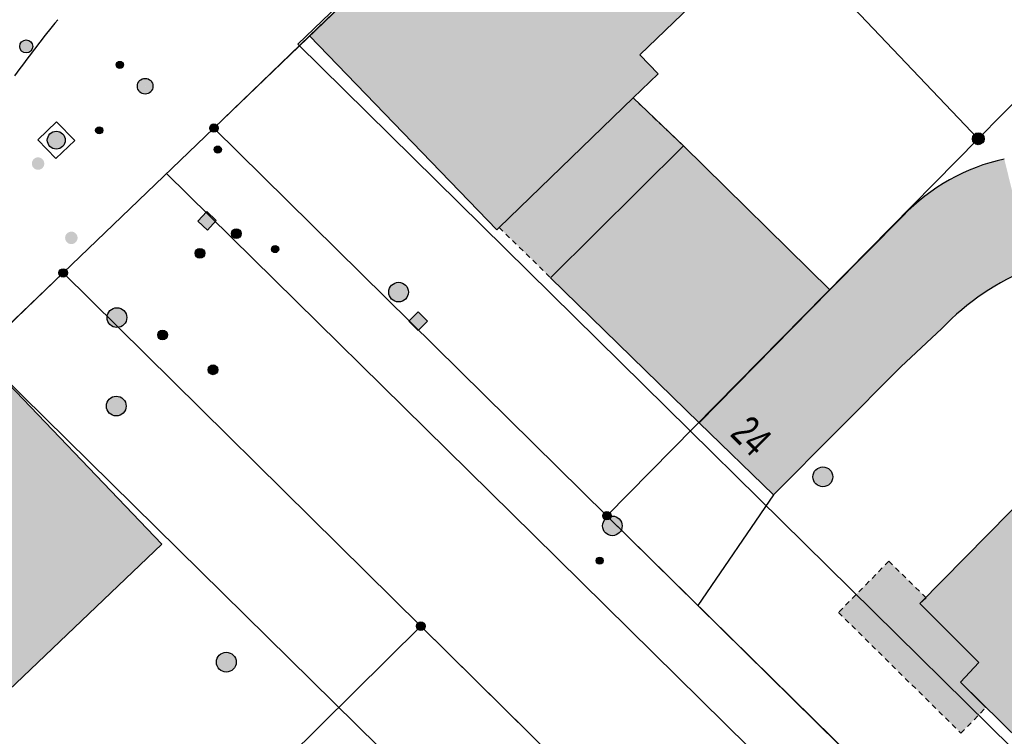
# Model space of a CAD drawing. Header units: metres. Extents: x 2695751 to 2696029, y 1260877 to 1261206.
# Tile 63 of 69: x 2695907 to 2695944, y 1261154 to 1261182. Entities that reach past the tile are written whole.
import ezdxf

# ---------------------------------------------------------------- set-up
doc = ezdxf.new("R2010")
doc.units = ezdxf.units.M
doc.linetypes.add('AUSGEZOGEN', pattern=[0])
doc.linetypes.add('VERDECKT2_S2', pattern=[0.36, 0.2, -0.16])
for name, color, linetype in [('AV_Flächen (EO)', 7, 'AUSGEZOGEN'), ('AV_Gebäudeflächen (BB)', 7, 'AUSGEZOGEN'), ('AV_Gebäudeflächen (EO)', 7, 'AUSGEZOGEN'), ('AV_Gebäudeflächen ut.', 7, 'AUSGEZOGEN'), ('AV_Haus-Nr.', 7, 'AUSGEZOGEN'), ('AV_Linien (BB)', 7, 'AUSGEZOGEN'), ('Liegenschaftsgrenzen', 7, 'AUSGEZOGEN'), ('PFAV', 255, 'AUSGEZOGEN'), ('PFAW', 255, 'AUSGEZOGEN'), ('PFEW', 255, 'AUSGEZOGEN'), ('PFGA', 255, 'AUSGEZOGEN'), ('PFWA', 255, 'AUSGEZOGEN'), ('RAEW', 8, 'AUSGEZOGEN'), ('RP_Abstandslinie', 7, 'AUSGEZOGEN')]:
    doc.layers.add(name, color=color, linetype=linetype)
doc.styles.add('ARIAL', font='arial.ttf')

msp = doc.modelspace()

# ---------------------------------------------------------------- hatches: boundary and pattern name
at = {"layer": 'AV_Gebäudeflächen (BB)', "true_color": 0xd2d2d2, "transparency": 33554687}
for points in [[(2695935.65, 1261185.24), (2695929.215, 1261191.945), (2695917.815, 1261180.988), (2695924.994, 1261173.562), (2695925.087, 1261173.652), (2695930.221, 1261178.614), (2695931.179, 1261179.54), (2695930.478, 1261180.269)], [(2695932.154, 1261176.776), (2695927.062, 1261171.728), (2695932.75, 1261166.174), (2695937.757, 1261171.264)], [(2695891.76, 1261156.04), (2695898.74, 1261148.73), (2695912.161, 1261161.515), (2695905.167, 1261168.83)], [(2695956.895, 1261142.325), (2695970.566, 1261128.877), (2695971.303, 1261129.627), (2695973.587, 1261127.388), (2695981.372, 1261135.274), (2695979.097, 1261137.541), (2695979.826, 1261138.296), (2695969.632, 1261148.323), (2695968.109, 1261146.764), (2695966.538, 1261148.308), (2695965.139, 1261146.883), (2695966.661, 1261145.35), (2695965.009, 1261143.664), (2695957.625, 1261150.948), (2695960.72, 1261154.037), (2695962.224, 1261155.611), (2695952.03, 1261165.637), (2695951.305, 1261164.916), (2695949.003, 1261167.15), (2695941.215, 1261159.252), (2695943.473, 1261156.991), (2695942.764, 1261156.233), (2695952.96, 1261146.216)]]:
    msp.add_hatch(color=254, dxfattribs=at).paths.add_polyline_path(points)
at = {"layer": 'AV_Gebäudeflächen (EO)', "true_color": 0xebebeb, "transparency": 33554687}
for points in [[(2695927.062, 1261171.728), (2695932.154, 1261176.776), (2695930.221, 1261178.614), (2695925.087, 1261173.652)], [(2695941.449, 1261159.469), (2695940.025, 1261160.865), (2695938.087, 1261158.905), (2695942.781, 1261154.283), (2695943.745, 1261155.262), (2695942.764, 1261156.233), (2695943.473, 1261156.991), (2695941.215, 1261159.252)]]:
    msp.add_hatch(color=7, dxfattribs=at).paths.add_polyline_path(points)
at = {"layer": 'AV_Gebäudeflächen ut.', "true_color": 0xf5f5f5, "transparency": 33554687}
msp.add_hatch(color=7, dxfattribs=at).paths.add_polyline_path([(2695932.75, 1261166.174), (2695935.596, 1261163.407), (2695940.48, 1261168.312), (2695942.059, 1261169.784), (2695942.152, 1261169.881), (2695942.246, 1261169.976), (2695942.342, 1261170.07), (2695942.438, 1261170.163), (2695942.537, 1261170.254), (2695942.636, 1261170.344), (2695942.737, 1261170.432), (2695942.839, 1261170.519), (2695942.942, 1261170.604), (2695943.046, 1261170.688), (2695943.152, 1261170.771), (2695943.258, 1261170.852), (2695943.366, 1261170.932), (2695943.475, 1261171.01), (2695943.585, 1261171.086), (2695943.696, 1261171.161), (2695943.808, 1261171.234), (2695943.922, 1261171.306), (2695944.036, 1261171.376), (2695944.151, 1261171.445), (2695944.267, 1261171.511), (2695944.384, 1261171.577), (2695944.502, 1261171.64), (2695944.621, 1261171.702), (2695944.741, 1261171.762), (2695944.861, 1261171.821), (2695944.983, 1261171.877), (2695945.105, 1261171.932), (2695945.228, 1261171.986), (2695945.352, 1261172.037), (2695945.476, 1261172.087), (2695944.447, 1261176.271), (2695944.305, 1261176.239), (2695944.164, 1261176.204), (2695944.023, 1261176.167), (2695943.883, 1261176.127), (2695943.744, 1261176.084), (2695943.605, 1261176.038), (2695943.468, 1261175.99), (2695943.331, 1261175.939), (2695943.196, 1261175.886), (2695943.062, 1261175.83), (2695942.928, 1261175.771), (2695942.796, 1261175.71), (2695942.665, 1261175.646), (2695942.536, 1261175.58), (2695942.407, 1261175.511), (2695942.28, 1261175.44), (2695942.155, 1261175.366), (2695942.031, 1261175.29), (2695941.908, 1261175.212), (2695941.787, 1261175.131), (2695941.667, 1261175.048), (2695941.55, 1261174.962), (2695941.433, 1261174.874), (2695941.319, 1261174.784), (2695941.206, 1261174.692), (2695941.095, 1261174.598), (2695940.986, 1261174.501), (2695940.879, 1261174.403), (2695940.774, 1261174.302), (2695940.67, 1261174.2), (2695940.569, 1261174.095), (2695937.757, 1261171.264)])
at = {"layer": 'PFAV', "transparency": 33554687}
for points in [[(2695914.322, 1261177.46), (2695914.319, 1261177.493), (2695914.309, 1261177.524), (2695914.293, 1261177.553), (2695914.272, 1261177.578), (2695914.246, 1261177.598), (2695914.216, 1261177.612), (2695914.185, 1261177.621), (2695914.152, 1261177.622), (2695914.119, 1261177.617), (2695914.088, 1261177.606), (2695914.061, 1261177.589), (2695914.037, 1261177.566), (2695914.018, 1261177.539), (2695914.005, 1261177.509), (2695913.998, 1261177.476), (2695913.998, 1261177.444), (2695914.005, 1261177.411), (2695914.018, 1261177.381), (2695914.037, 1261177.354), (2695914.061, 1261177.331), (2695914.088, 1261177.314), (2695914.119, 1261177.303), (2695914.152, 1261177.298), (2695914.185, 1261177.299), (2695914.216, 1261177.308), (2695914.246, 1261177.322), (2695914.272, 1261177.342), (2695914.293, 1261177.367), (2695914.309, 1261177.396), (2695914.319, 1261177.427)], [(2695943.677, 1261177.05), (2695943.673, 1261177.096), (2695943.659, 1261177.14), (2695943.637, 1261177.18), (2695943.607, 1261177.215), (2695943.57, 1261177.243), (2695943.529, 1261177.263), (2695943.484, 1261177.275), (2695943.438, 1261177.277), (2695943.393, 1261177.27), (2695943.35, 1261177.254), (2695943.311, 1261177.23), (2695943.277, 1261177.198), (2695943.251, 1261177.16), (2695943.233, 1261177.118), (2695943.224, 1261177.073), (2695943.224, 1261177.027), (2695943.233, 1261176.982), (2695943.251, 1261176.94), (2695943.277, 1261176.902), (2695943.311, 1261176.87), (2695943.35, 1261176.846), (2695943.393, 1261176.83), (2695943.438, 1261176.823), (2695943.484, 1261176.825), (2695943.529, 1261176.837), (2695943.57, 1261176.857), (2695943.607, 1261176.885), (2695943.637, 1261176.92), (2695943.659, 1261176.96), (2695943.673, 1261177.004)], [(2695908.542, 1261171.91), (2695908.539, 1261171.943), (2695908.529, 1261171.974), (2695908.513, 1261172.003), (2695908.492, 1261172.028), (2695908.466, 1261172.048), (2695908.436, 1261172.062), (2695908.405, 1261172.071), (2695908.372, 1261172.072), (2695908.339, 1261172.067), (2695908.308, 1261172.056), (2695908.281, 1261172.039), (2695908.257, 1261172.016), (2695908.238, 1261171.989), (2695908.225, 1261171.959), (2695908.218, 1261171.926), (2695908.218, 1261171.894), (2695908.225, 1261171.861), (2695908.238, 1261171.831), (2695908.257, 1261171.804), (2695908.281, 1261171.781), (2695908.308, 1261171.764), (2695908.339, 1261171.753), (2695908.372, 1261171.748), (2695908.405, 1261171.749), (2695908.436, 1261171.758), (2695908.466, 1261171.772), (2695908.492, 1261171.792), (2695908.513, 1261171.817), (2695908.529, 1261171.846), (2695908.539, 1261171.877)], [(2695929.382, 1261162.61), (2695929.379, 1261162.643), (2695929.369, 1261162.674), (2695929.353, 1261162.703), (2695929.332, 1261162.728), (2695929.306, 1261162.748), (2695929.276, 1261162.762), (2695929.245, 1261162.771), (2695929.212, 1261162.772), (2695929.179, 1261162.767), (2695929.148, 1261162.756), (2695929.121, 1261162.739), (2695929.097, 1261162.716), (2695929.078, 1261162.689), (2695929.065, 1261162.659), (2695929.058, 1261162.626), (2695929.058, 1261162.594), (2695929.065, 1261162.561), (2695929.078, 1261162.531), (2695929.097, 1261162.504), (2695929.121, 1261162.481), (2695929.148, 1261162.464), (2695929.179, 1261162.453), (2695929.212, 1261162.448), (2695929.245, 1261162.449), (2695929.276, 1261162.458), (2695929.306, 1261162.472), (2695929.332, 1261162.492), (2695929.353, 1261162.517), (2695929.369, 1261162.546), (2695929.379, 1261162.577)], [(2695922.252, 1261158.38), (2695922.249, 1261158.413), (2695922.239, 1261158.444), (2695922.223, 1261158.473), (2695922.202, 1261158.498), (2695922.176, 1261158.518), (2695922.146, 1261158.532), (2695922.115, 1261158.541), (2695922.082, 1261158.542), (2695922.049, 1261158.537), (2695922.018, 1261158.526), (2695921.991, 1261158.509), (2695921.967, 1261158.486), (2695921.948, 1261158.459), (2695921.935, 1261158.429), (2695921.928, 1261158.396), (2695921.928, 1261158.364), (2695921.935, 1261158.331), (2695921.948, 1261158.301), (2695921.967, 1261158.274), (2695921.991, 1261158.251), (2695922.018, 1261158.234), (2695922.049, 1261158.223), (2695922.082, 1261158.218), (2695922.115, 1261158.219), (2695922.146, 1261158.228), (2695922.176, 1261158.242), (2695922.202, 1261158.262), (2695922.223, 1261158.287), (2695922.239, 1261158.316), (2695922.249, 1261158.347)]]:
    msp.add_hatch(color=7, dxfattribs=at).paths.add_polyline_path(points)
at = {"layer": 'PFAW', "lineweight": 25, "transparency": 33554687}
msp.add_hatch(color=7, dxfattribs=at).paths.add_polyline_path([(2695908.356, 1261176.749), (2695908.401, 1261176.802), (2695908.435, 1261176.863), (2695908.455, 1261176.93), (2695908.462, 1261176.999), (2695908.454, 1261177.068), (2695908.433, 1261177.134), (2695908.399, 1261177.195), (2695908.354, 1261177.247), (2695908.298, 1261177.29), (2695908.236, 1261177.32), (2695908.168, 1261177.337), (2695908.099, 1261177.34), (2695908.03, 1261177.329), (2695907.965, 1261177.305), (2695907.906, 1261177.268), (2695907.856, 1261177.22), (2695907.817, 1261177.162), (2695907.79, 1261177.098), (2695907.776, 1261177.03), (2695907.776, 1261176.961), (2695907.791, 1261176.892), (2695907.818, 1261176.829), (2695907.858, 1261176.772), (2695907.909, 1261176.724), (2695907.968, 1261176.688), (2695908.034, 1261176.664), (2695908.102, 1261176.654), (2695908.172, 1261176.657), (2695908.239, 1261176.675), (2695908.301, 1261176.706)])
at = {"layer": 'PFAW', "transparency": 33554687}
for color, points in [(7, [(2695913.887, 1261174.259), (2695913.544, 1261173.896), (2695913.907, 1261173.553), (2695914.25, 1261173.916)]), (7, [(2695921.509, 1261170.92), (2695921.555, 1261170.981), (2695921.588, 1261171.049), (2695921.606, 1261171.123), (2695921.609, 1261171.199), (2695921.596, 1261171.274), (2695921.569, 1261171.344), (2695921.528, 1261171.408), (2695921.476, 1261171.463), (2695921.413, 1261171.505), (2695921.343, 1261171.535), (2695921.268, 1261171.549), (2695921.192, 1261171.548), (2695921.118, 1261171.532), (2695921.049, 1261171.501), (2695920.987, 1261171.457), (2695920.935, 1261171.402), (2695920.896, 1261171.337), (2695920.87, 1261171.266), (2695920.86, 1261171.19), (2695920.864, 1261171.115), (2695920.884, 1261171.041), (2695920.918, 1261170.974), (2695920.966, 1261170.914), (2695921.024, 1261170.865), (2695921.09, 1261170.829), (2695921.163, 1261170.807), (2695921.239, 1261170.801), (2695921.314, 1261170.809), (2695921.386, 1261170.833), (2695921.452, 1261170.87)]), (253, [(2695910.715, 1261169.935), (2695910.763, 1261169.995), (2695910.797, 1261170.064), (2695910.817, 1261170.138), (2695910.821, 1261170.215), (2695910.81, 1261170.29), (2695910.784, 1261170.363), (2695910.744, 1261170.428), (2695910.692, 1261170.484), (2695910.629, 1261170.528), (2695910.559, 1261170.559), (2695910.484, 1261170.575), (2695910.407, 1261170.576), (2695910.332, 1261170.561), (2695910.262, 1261170.531), (2695910.198, 1261170.488), (2695910.145, 1261170.433), (2695910.104, 1261170.368), (2695910.077, 1261170.297), (2695910.064, 1261170.221), (2695910.068, 1261170.144), (2695910.086, 1261170.07), (2695910.119, 1261170.001), (2695910.166, 1261169.94), (2695910.224, 1261169.889), (2695910.29, 1261169.852), (2695910.363, 1261169.828), (2695910.44, 1261169.82), (2695910.516, 1261169.827), (2695910.589, 1261169.849), (2695910.657, 1261169.886)]), (7, [(2695921.985, 1261170.415), (2695921.634, 1261170.058), (2695921.991, 1261169.707), (2695922.342, 1261170.064)]), (253, [(2695910.681, 1261166.537), (2695910.731, 1261166.596), (2695910.768, 1261166.663), (2695910.79, 1261166.736), (2695910.797, 1261166.813), (2695910.789, 1261166.889), (2695910.766, 1261166.962), (2695910.728, 1261167.029), (2695910.678, 1261167.086), (2695910.617, 1261167.133), (2695910.548, 1261167.166), (2695910.474, 1261167.185), (2695910.397, 1261167.189), (2695910.321, 1261167.177), (2695910.25, 1261167.149), (2695910.185, 1261167.109), (2695910.13, 1261167.055), (2695910.086, 1261166.992), (2695910.056, 1261166.922), (2695910.041, 1261166.846), (2695910.042, 1261166.77), (2695910.058, 1261166.695), (2695910.088, 1261166.624), (2695910.132, 1261166.562), (2695910.188, 1261166.509), (2695910.254, 1261166.469), (2695910.326, 1261166.443), (2695910.402, 1261166.432), (2695910.478, 1261166.436), (2695910.552, 1261166.456), (2695910.621, 1261166.49)]), (253, [(2695937.873, 1261164.1), (2695937.865, 1261164.176), (2695937.842, 1261164.249), (2695937.805, 1261164.316), (2695937.755, 1261164.375), (2695937.694, 1261164.422), (2695937.625, 1261164.455), (2695937.551, 1261164.475), (2695937.475, 1261164.478), (2695937.399, 1261164.467), (2695937.327, 1261164.44), (2695937.262, 1261164.4), (2695937.206, 1261164.347), (2695937.163, 1261164.284), (2695937.132, 1261164.213), (2695937.117, 1261164.138), (2695937.117, 1261164.062), (2695937.132, 1261163.987), (2695937.163, 1261163.916), (2695937.206, 1261163.853), (2695937.262, 1261163.8), (2695937.327, 1261163.76), (2695937.399, 1261163.733), (2695937.475, 1261163.722), (2695937.551, 1261163.725), (2695937.625, 1261163.745), (2695937.694, 1261163.778), (2695937.755, 1261163.825), (2695937.805, 1261163.884), (2695937.842, 1261163.951), (2695937.865, 1261164.024)]), (253, [(2695914.366, 1261156.734), (2695914.426, 1261156.685), (2695914.494, 1261156.65), (2695914.567, 1261156.628), (2695914.644, 1261156.623), (2695914.72, 1261156.632), (2695914.793, 1261156.657), (2695914.859, 1261156.696), (2695914.916, 1261156.747), (2695914.961, 1261156.809), (2695914.993, 1261156.879), (2695915.01, 1261156.953), (2695915.012, 1261157.03), (2695914.999, 1261157.106), (2695914.97, 1261157.177), (2695914.928, 1261157.241), (2695914.874, 1261157.295), (2695914.81, 1261157.337), (2695914.739, 1261157.366), (2695914.663, 1261157.379), (2695914.587, 1261157.377), (2695914.512, 1261157.36), (2695914.442, 1261157.328), (2695914.38, 1261157.283), (2695914.329, 1261157.226), (2695914.29, 1261157.16), (2695914.265, 1261157.087), (2695914.256, 1261157.011), (2695914.261, 1261156.935), (2695914.283, 1261156.861), (2695914.318, 1261156.793)])]:
    msp.add_hatch(color=color, dxfattribs=at).paths.add_polyline_path(points)
at = {"layer": 'PFEW', "transparency": 33554687}
h = msp.add_hatch(color=7, dxfattribs=at)
h.paths.add_polyline_path([(2695911.224, 1261179.065), (2695911.226, 1261179.035), (2695911.23, 1261179.005), (2695911.238, 1261178.975), (2695911.248, 1261178.947), (2695911.262, 1261178.92), (2695911.278, 1261178.894), (2695911.297, 1261178.87), (2695911.317, 1261178.848), (2695911.341, 1261178.828), (2695911.365, 1261178.811), (2695911.392, 1261178.796), (2695911.42, 1261178.784), (2695911.449, 1261178.775), (2695911.479, 1261178.769), (2695911.509, 1261178.765), (2695911.539, 1261178.765), (2695911.57, 1261178.769), (2695911.599, 1261178.775), (2695911.628, 1261178.784), (2695911.656, 1261178.796), (2695911.683, 1261178.811), (2695911.708, 1261178.828), (2695911.731, 1261178.848), (2695911.752, 1261178.87), (2695911.77, 1261178.894), (2695911.786, 1261178.92), (2695911.8, 1261178.947), (2695911.81, 1261178.975), (2695911.818, 1261179.005), (2695911.823, 1261179.035), (2695911.824, 1261179.065), (2695911.823, 1261179.095), (2695911.818, 1261179.125), (2695911.81, 1261179.155), (2695911.8, 1261179.183), (2695911.786, 1261179.211), (2695911.77, 1261179.236), (2695911.752, 1261179.261), (2695911.731, 1261179.283), (2695911.708, 1261179.302), (2695911.683, 1261179.32), (2695911.656, 1261179.334), (2695911.628, 1261179.346), (2695911.599, 1261179.356), (2695911.57, 1261179.362), (2695911.539, 1261179.365), (2695911.509, 1261179.365), (2695911.479, 1261179.362), (2695911.449, 1261179.356), (2695911.42, 1261179.346), (2695911.392, 1261179.334), (2695911.365, 1261179.32), (2695911.341, 1261179.302), (2695911.317, 1261179.283), (2695911.297, 1261179.261), (2695911.278, 1261179.236), (2695911.262, 1261179.211), (2695911.248, 1261179.183), (2695911.238, 1261179.155), (2695911.23, 1261179.125), (2695911.226, 1261179.095)])
h.paths.add_polyline_path([(2695911.53, 1261179.066), (2695911.53, 1261179.065), (2695911.53, 1261179.064), (2695911.53, 1261179.064), (2695911.53, 1261179.063), (2695911.53, 1261179.063), (2695911.529, 1261179.062), (2695911.529, 1261179.062), (2695911.529, 1261179.061), (2695911.528, 1261179.061), (2695911.528, 1261179.06), (2695911.527, 1261179.06), (2695911.527, 1261179.06), (2695911.526, 1261179.059), (2695911.526, 1261179.059), (2695911.525, 1261179.059), (2695911.524, 1261179.059), (2695911.524, 1261179.059), (2695911.523, 1261179.059), (2695911.523, 1261179.059), (2695911.522, 1261179.059), (2695911.522, 1261179.06), (2695911.521, 1261179.06), (2695911.521, 1261179.06), (2695911.52, 1261179.061), (2695911.52, 1261179.061), (2695911.519, 1261179.062), (2695911.519, 1261179.062), (2695911.519, 1261179.063), (2695911.518, 1261179.063), (2695911.518, 1261179.064), (2695911.518, 1261179.064), (2695911.518, 1261179.065), (2695911.518, 1261179.066), (2695911.518, 1261179.066), (2695911.518, 1261179.067), (2695911.519, 1261179.067), (2695911.519, 1261179.068), (2695911.519, 1261179.069), (2695911.52, 1261179.069), (2695911.52, 1261179.069), (2695911.521, 1261179.07), (2695911.521, 1261179.07), (2695911.522, 1261179.07), (2695911.522, 1261179.071), (2695911.523, 1261179.071), (2695911.523, 1261179.071), (2695911.524, 1261179.071), (2695911.524, 1261179.071), (2695911.525, 1261179.071), (2695911.526, 1261179.071), (2695911.526, 1261179.071), (2695911.527, 1261179.07), (2695911.527, 1261179.07), (2695911.528, 1261179.07), (2695911.528, 1261179.069), (2695911.529, 1261179.069), (2695911.529, 1261179.069), (2695911.529, 1261179.068), (2695911.53, 1261179.067), (2695911.53, 1261179.067), (2695911.53, 1261179.066)], flags=16)
msp.add_hatch(color=7, dxfattribs=at).paths.add_polyline_path([(2695929.803, 1261162.221), (2695929.795, 1261162.296), (2695929.773, 1261162.369), (2695929.736, 1261162.435), (2695929.686, 1261162.493), (2695929.626, 1261162.539), (2695929.558, 1261162.573), (2695929.485, 1261162.592), (2695929.409, 1261162.596), (2695929.334, 1261162.584), (2695929.263, 1261162.558), (2695929.198, 1261162.518), (2695929.143, 1261162.465), (2695929.1, 1261162.403), (2695929.07, 1261162.333), (2695929.055, 1261162.259), (2695929.055, 1261162.183), (2695929.07, 1261162.109), (2695929.1, 1261162.039), (2695929.143, 1261161.977), (2695929.198, 1261161.924), (2695929.263, 1261161.884), (2695929.334, 1261161.858), (2695929.409, 1261161.846), (2695929.485, 1261161.85), (2695929.558, 1261161.869), (2695929.626, 1261161.903), (2695929.686, 1261161.949), (2695929.736, 1261162.007), (2695929.773, 1261162.073), (2695929.795, 1261162.146)])
at = {"layer": 'PFGA', "transparency": 33554687}
for points in [[(2695906.794, 1261180.768), (2695906.762, 1261180.729), (2695906.738, 1261180.685), (2695906.723, 1261180.637), (2695906.718, 1261180.586), (2695906.723, 1261180.536), (2695906.739, 1261180.488), (2695906.764, 1261180.444), (2695906.797, 1261180.406), (2695906.837, 1261180.375), (2695906.883, 1261180.353), (2695906.932, 1261180.341), (2695906.983, 1261180.338), (2695907.032, 1261180.346), (2695907.08, 1261180.364), (2695907.122, 1261180.391), (2695907.159, 1261180.427), (2695907.187, 1261180.468), (2695907.207, 1261180.515), (2695907.217, 1261180.565), (2695907.217, 1261180.615), (2695907.206, 1261180.665), (2695907.186, 1261180.711), (2695907.156, 1261180.752), (2695907.12, 1261180.787), (2695907.076, 1261180.813), (2695907.029, 1261180.83), (2695906.979, 1261180.838), (2695906.928, 1261180.835), (2695906.879, 1261180.822), (2695906.834, 1261180.799)], [(2695915.153, 1261173.548), (2695915.124, 1261173.572), (2695915.09, 1261173.59), (2695915.054, 1261173.6), (2695915.016, 1261173.603), (2695914.978, 1261173.599), (2695914.943, 1261173.587), (2695914.91, 1261173.568), (2695914.881, 1261173.542), (2695914.859, 1261173.512), (2695914.843, 1261173.477), (2695914.834, 1261173.441), (2695914.833, 1261173.403), (2695914.839, 1261173.365), (2695914.853, 1261173.33), (2695914.874, 1261173.298), (2695914.901, 1261173.271), (2695914.932, 1261173.25), (2695914.968, 1261173.236), (2695915.005, 1261173.229), (2695915.043, 1261173.23), (2695915.08, 1261173.238), (2695915.114, 1261173.254), (2695915.145, 1261173.276), (2695915.171, 1261173.304), (2695915.19, 1261173.337), (2695915.202, 1261173.373), (2695915.207, 1261173.41), (2695915.205, 1261173.448), (2695915.194, 1261173.485), (2695915.177, 1261173.518)], [(2695913.489, 1261172.533), (2695913.519, 1261172.509), (2695913.553, 1261172.491), (2695913.589, 1261172.481), (2695913.627, 1261172.479), (2695913.665, 1261172.484), (2695913.7, 1261172.496), (2695913.733, 1261172.516), (2695913.761, 1261172.541), (2695913.783, 1261172.572), (2695913.799, 1261172.607), (2695913.807, 1261172.644), (2695913.808, 1261172.681), (2695913.801, 1261172.719), (2695913.787, 1261172.754), (2695913.766, 1261172.785), (2695913.739, 1261172.812), (2695913.707, 1261172.833), (2695913.671, 1261172.847), (2695913.634, 1261172.853), (2695913.596, 1261172.852), (2695913.559, 1261172.843), (2695913.525, 1261172.827), (2695913.494, 1261172.804), (2695913.469, 1261172.776), (2695913.45, 1261172.743), (2695913.438, 1261172.707), (2695913.434, 1261172.67), (2695913.437, 1261172.632), (2695913.447, 1261172.595), (2695913.465, 1261172.562)]]:
    msp.add_hatch(color=7, dxfattribs=at).paths.add_polyline_path(points)
at = {"layer": 'PFWA', "transparency": 33554687}
for points in [[(2695907.182, 1261176.097), (2695907.184, 1261176.073), (2695907.188, 1261176.05), (2695907.194, 1261176.026), (2695907.203, 1261176.004), (2695907.213, 1261175.982), (2695907.226, 1261175.962), (2695907.241, 1261175.943), (2695907.258, 1261175.926), (2695907.277, 1261175.91), (2695907.296, 1261175.897), (2695907.318, 1261175.885), (2695907.34, 1261175.876), (2695907.363, 1261175.869), (2695907.387, 1261175.865), (2695907.411, 1261175.862), (2695907.435, 1261175.863), (2695907.459, 1261175.865), (2695907.482, 1261175.87), (2695907.505, 1261175.878), (2695907.527, 1261175.888), (2695907.548, 1261175.9), (2695907.568, 1261175.914), (2695907.586, 1261175.929), (2695907.602, 1261175.947), (2695907.617, 1261175.966), (2695907.629, 1261175.987), (2695907.64, 1261176.009), (2695907.648, 1261176.031), (2695907.653, 1261176.055), (2695907.657, 1261176.079), (2695907.658, 1261176.103), (2695907.656, 1261176.127), (2695907.652, 1261176.15), (2695907.646, 1261176.174), (2695907.637, 1261176.196), (2695907.627, 1261176.218), (2695907.614, 1261176.238), (2695907.599, 1261176.257), (2695907.582, 1261176.274), (2695907.563, 1261176.29), (2695907.544, 1261176.303), (2695907.522, 1261176.315), (2695907.5, 1261176.324), (2695907.477, 1261176.331), (2695907.453, 1261176.335), (2695907.429, 1261176.338), (2695907.405, 1261176.337), (2695907.381, 1261176.335), (2695907.358, 1261176.33), (2695907.335, 1261176.322), (2695907.313, 1261176.312), (2695907.292, 1261176.3), (2695907.272, 1261176.286), (2695907.254, 1261176.271), (2695907.238, 1261176.253), (2695907.223, 1261176.234), (2695907.211, 1261176.213), (2695907.2, 1261176.191), (2695907.192, 1261176.169), (2695907.187, 1261176.145), (2695907.183, 1261176.121)], [(2695908.528, 1261173.085), (2695908.546, 1261173.07), (2695908.566, 1261173.055), (2695908.587, 1261173.043), (2695908.609, 1261173.033), (2695908.631, 1261173.026), (2695908.655, 1261173.021), (2695908.679, 1261173.018), (2695908.703, 1261173.017), (2695908.727, 1261173.019), (2695908.751, 1261173.024), (2695908.774, 1261173.031), (2695908.796, 1261173.04), (2695908.817, 1261173.051), (2695908.837, 1261173.065), (2695908.856, 1261173.08), (2695908.873, 1261173.097), (2695908.888, 1261173.116), (2695908.901, 1261173.136), (2695908.912, 1261173.158), (2695908.921, 1261173.18), (2695908.927, 1261173.203), (2695908.931, 1261173.227), (2695908.933, 1261173.251), (2695908.932, 1261173.275), (2695908.929, 1261173.299), (2695908.923, 1261173.322), (2695908.915, 1261173.345), (2695908.905, 1261173.367), (2695908.892, 1261173.387), (2695908.878, 1261173.407), (2695908.862, 1261173.425), (2695908.844, 1261173.44), (2695908.824, 1261173.455), (2695908.803, 1261173.467), (2695908.781, 1261173.477), (2695908.759, 1261173.484), (2695908.735, 1261173.489), (2695908.711, 1261173.492), (2695908.687, 1261173.493), (2695908.663, 1261173.491), (2695908.639, 1261173.486), (2695908.616, 1261173.479), (2695908.594, 1261173.47), (2695908.573, 1261173.459), (2695908.553, 1261173.445), (2695908.534, 1261173.43), (2695908.517, 1261173.413), (2695908.502, 1261173.394), (2695908.489, 1261173.374), (2695908.478, 1261173.352), (2695908.469, 1261173.33), (2695908.463, 1261173.307), (2695908.459, 1261173.283), (2695908.457, 1261173.259), (2695908.458, 1261173.235), (2695908.461, 1261173.211), (2695908.467, 1261173.188), (2695908.475, 1261173.165), (2695908.485, 1261173.143), (2695908.498, 1261173.123), (2695908.512, 1261173.103)], [(2695912.055, 1261169.407), (2695912.083, 1261169.383), (2695912.117, 1261169.364), (2695912.153, 1261169.353), (2695912.191, 1261169.35), (2695912.228, 1261169.353), (2695912.265, 1261169.365), (2695912.298, 1261169.383), (2695912.326, 1261169.408), (2695912.349, 1261169.438), (2695912.366, 1261169.472), (2695912.375, 1261169.509), (2695912.377, 1261169.547), (2695912.371, 1261169.585), (2695912.358, 1261169.62), (2695912.338, 1261169.652), (2695912.312, 1261169.68), (2695912.28, 1261169.701), (2695912.246, 1261169.716), (2695912.208, 1261169.724), (2695912.17, 1261169.723), (2695912.133, 1261169.716), (2695912.098, 1261169.701), (2695912.067, 1261169.679), (2695912.041, 1261169.651), (2695912.021, 1261169.619), (2695912.008, 1261169.583), (2695912.003, 1261169.546), (2695912.005, 1261169.508), (2695912.014, 1261169.471), (2695912.031, 1261169.437)], [(2695914.255, 1261168.333), (2695914.226, 1261168.356), (2695914.192, 1261168.374), (2695914.156, 1261168.384), (2695914.118, 1261168.386), (2695914.08, 1261168.381), (2695914.044, 1261168.369), (2695914.012, 1261168.349), (2695913.984, 1261168.324), (2695913.962, 1261168.293), (2695913.946, 1261168.258), (2695913.938, 1261168.221), (2695913.937, 1261168.183), (2695913.944, 1261168.146), (2695913.959, 1261168.111), (2695913.98, 1261168.079), (2695914.007, 1261168.053), (2695914.039, 1261168.032), (2695914.074, 1261168.018), (2695914.111, 1261168.012), (2695914.149, 1261168.013), (2695914.186, 1261168.022), (2695914.22, 1261168.038), (2695914.251, 1261168.061), (2695914.276, 1261168.089), (2695914.295, 1261168.122), (2695914.307, 1261168.158), (2695914.311, 1261168.196), (2695914.308, 1261168.234), (2695914.298, 1261168.27), (2695914.28, 1261168.303)]]:
    msp.add_hatch(color=7, dxfattribs=at).paths.add_polyline_path(points)
at = {"layer": 'RAEW', "transparency": 33554687}
for points in [[(2695910.417, 1261179.879), (2695910.417, 1261179.865), (2695910.419, 1261179.851), (2695910.423, 1261179.838), (2695910.428, 1261179.825), (2695910.434, 1261179.812), (2695910.441, 1261179.8), (2695910.45, 1261179.789), (2695910.459, 1261179.779), (2695910.47, 1261179.77), (2695910.481, 1261179.762), (2695910.493, 1261179.756), (2695910.506, 1261179.75), (2695910.52, 1261179.746), (2695910.533, 1261179.743), (2695910.547, 1261179.742), (2695910.561, 1261179.742), (2695910.575, 1261179.743), (2695910.588, 1261179.746), (2695910.602, 1261179.75), (2695910.615, 1261179.756), (2695910.627, 1261179.762), (2695910.638, 1261179.77), (2695910.649, 1261179.779), (2695910.658, 1261179.789), (2695910.667, 1261179.8), (2695910.674, 1261179.812), (2695910.68, 1261179.825), (2695910.685, 1261179.838), (2695910.689, 1261179.851), (2695910.691, 1261179.865), (2695910.691, 1261179.879), (2695910.691, 1261179.893), (2695910.689, 1261179.907), (2695910.685, 1261179.92), (2695910.68, 1261179.933), (2695910.674, 1261179.946), (2695910.667, 1261179.958), (2695910.658, 1261179.969), (2695910.649, 1261179.979), (2695910.638, 1261179.988), (2695910.627, 1261179.996), (2695910.615, 1261180.002), (2695910.602, 1261180.008), (2695910.588, 1261180.012), (2695910.575, 1261180.015), (2695910.561, 1261180.016), (2695910.547, 1261180.016), (2695910.533, 1261180.015), (2695910.52, 1261180.012), (2695910.506, 1261180.008), (2695910.493, 1261180.002), (2695910.481, 1261179.996), (2695910.47, 1261179.988), (2695910.459, 1261179.979), (2695910.45, 1261179.969), (2695910.441, 1261179.958), (2695910.434, 1261179.946), (2695910.428, 1261179.933), (2695910.423, 1261179.92), (2695910.419, 1261179.907), (2695910.417, 1261179.893)], [(2695909.627, 1261177.375), (2695909.627, 1261177.361), (2695909.629, 1261177.347), (2695909.633, 1261177.334), (2695909.638, 1261177.321), (2695909.644, 1261177.308), (2695909.651, 1261177.296), (2695909.66, 1261177.285), (2695909.669, 1261177.275), (2695909.68, 1261177.266), (2695909.691, 1261177.258), (2695909.703, 1261177.252), (2695909.716, 1261177.246), (2695909.73, 1261177.242), (2695909.743, 1261177.239), (2695909.757, 1261177.238), (2695909.771, 1261177.238), (2695909.785, 1261177.239), (2695909.798, 1261177.242), (2695909.812, 1261177.246), (2695909.825, 1261177.252), (2695909.837, 1261177.258), (2695909.848, 1261177.266), (2695909.859, 1261177.275), (2695909.868, 1261177.285), (2695909.877, 1261177.296), (2695909.884, 1261177.308), (2695909.89, 1261177.321), (2695909.895, 1261177.334), (2695909.899, 1261177.347), (2695909.901, 1261177.361), (2695909.901, 1261177.375), (2695909.901, 1261177.389), (2695909.899, 1261177.403), (2695909.895, 1261177.416), (2695909.89, 1261177.429), (2695909.884, 1261177.442), (2695909.877, 1261177.454), (2695909.868, 1261177.465), (2695909.859, 1261177.475), (2695909.848, 1261177.484), (2695909.837, 1261177.492), (2695909.825, 1261177.498), (2695909.812, 1261177.504), (2695909.798, 1261177.508), (2695909.785, 1261177.511), (2695909.771, 1261177.512), (2695909.757, 1261177.512), (2695909.743, 1261177.511), (2695909.73, 1261177.508), (2695909.716, 1261177.504), (2695909.703, 1261177.498), (2695909.691, 1261177.492), (2695909.68, 1261177.484), (2695909.669, 1261177.475), (2695909.66, 1261177.465), (2695909.651, 1261177.454), (2695909.644, 1261177.442), (2695909.638, 1261177.429), (2695909.633, 1261177.416), (2695909.629, 1261177.403), (2695909.627, 1261177.389)], [(2695914.169, 1261176.636), (2695914.169, 1261176.622), (2695914.171, 1261176.608), (2695914.175, 1261176.595), (2695914.18, 1261176.582), (2695914.186, 1261176.569), (2695914.193, 1261176.557), (2695914.202, 1261176.546), (2695914.211, 1261176.536), (2695914.222, 1261176.527), (2695914.233, 1261176.519), (2695914.245, 1261176.513), (2695914.258, 1261176.507), (2695914.272, 1261176.503), (2695914.285, 1261176.5), (2695914.299, 1261176.499), (2695914.313, 1261176.499), (2695914.327, 1261176.5), (2695914.34, 1261176.503), (2695914.354, 1261176.507), (2695914.367, 1261176.513), (2695914.379, 1261176.519), (2695914.39, 1261176.527), (2695914.401, 1261176.536), (2695914.41, 1261176.546), (2695914.419, 1261176.557), (2695914.426, 1261176.569), (2695914.432, 1261176.582), (2695914.437, 1261176.595), (2695914.441, 1261176.608), (2695914.443, 1261176.622), (2695914.443, 1261176.636), (2695914.443, 1261176.65), (2695914.441, 1261176.664), (2695914.437, 1261176.677), (2695914.432, 1261176.69), (2695914.426, 1261176.703), (2695914.419, 1261176.715), (2695914.41, 1261176.726), (2695914.401, 1261176.736), (2695914.39, 1261176.745), (2695914.379, 1261176.753), (2695914.367, 1261176.759), (2695914.354, 1261176.765), (2695914.34, 1261176.769), (2695914.327, 1261176.772), (2695914.313, 1261176.773), (2695914.299, 1261176.773), (2695914.285, 1261176.772), (2695914.272, 1261176.769), (2695914.258, 1261176.765), (2695914.245, 1261176.759), (2695914.233, 1261176.753), (2695914.222, 1261176.745), (2695914.211, 1261176.736), (2695914.202, 1261176.726), (2695914.193, 1261176.715), (2695914.186, 1261176.703), (2695914.18, 1261176.69), (2695914.175, 1261176.677), (2695914.171, 1261176.664), (2695914.169, 1261176.65)], [(2695916.366, 1261172.825), (2695916.366, 1261172.811), (2695916.368, 1261172.797), (2695916.372, 1261172.784), (2695916.377, 1261172.771), (2695916.383, 1261172.758), (2695916.39, 1261172.746), (2695916.399, 1261172.735), (2695916.408, 1261172.725), (2695916.419, 1261172.716), (2695916.43, 1261172.708), (2695916.442, 1261172.702), (2695916.455, 1261172.696), (2695916.469, 1261172.692), (2695916.482, 1261172.689), (2695916.496, 1261172.688), (2695916.51, 1261172.688), (2695916.524, 1261172.689), (2695916.537, 1261172.692), (2695916.551, 1261172.696), (2695916.564, 1261172.702), (2695916.576, 1261172.708), (2695916.587, 1261172.716), (2695916.598, 1261172.725), (2695916.607, 1261172.735), (2695916.616, 1261172.746), (2695916.623, 1261172.758), (2695916.629, 1261172.771), (2695916.634, 1261172.784), (2695916.638, 1261172.797), (2695916.64, 1261172.811), (2695916.64, 1261172.825), (2695916.64, 1261172.839), (2695916.638, 1261172.853), (2695916.634, 1261172.866), (2695916.629, 1261172.879), (2695916.623, 1261172.892), (2695916.616, 1261172.904), (2695916.607, 1261172.915), (2695916.598, 1261172.925), (2695916.587, 1261172.934), (2695916.576, 1261172.942), (2695916.564, 1261172.948), (2695916.551, 1261172.954), (2695916.537, 1261172.958), (2695916.524, 1261172.961), (2695916.51, 1261172.962), (2695916.496, 1261172.962), (2695916.482, 1261172.961), (2695916.469, 1261172.958), (2695916.455, 1261172.954), (2695916.442, 1261172.948), (2695916.43, 1261172.942), (2695916.419, 1261172.934), (2695916.408, 1261172.925), (2695916.399, 1261172.915), (2695916.39, 1261172.904), (2695916.383, 1261172.892), (2695916.377, 1261172.879), (2695916.372, 1261172.866), (2695916.368, 1261172.853), (2695916.366, 1261172.839)], [(2695928.803, 1261160.887), (2695928.803, 1261160.873), (2695928.805, 1261160.859), (2695928.809, 1261160.846), (2695928.814, 1261160.833), (2695928.82, 1261160.82), (2695928.827, 1261160.808), (2695928.836, 1261160.797), (2695928.845, 1261160.787), (2695928.856, 1261160.778), (2695928.867, 1261160.77), (2695928.879, 1261160.764), (2695928.892, 1261160.758), (2695928.906, 1261160.754), (2695928.919, 1261160.751), (2695928.933, 1261160.75), (2695928.947, 1261160.75), (2695928.961, 1261160.751), (2695928.974, 1261160.754), (2695928.988, 1261160.758), (2695929.001, 1261160.764), (2695929.013, 1261160.77), (2695929.024, 1261160.778), (2695929.035, 1261160.787), (2695929.044, 1261160.797), (2695929.053, 1261160.808), (2695929.06, 1261160.82), (2695929.066, 1261160.833), (2695929.071, 1261160.846), (2695929.075, 1261160.859), (2695929.077, 1261160.873), (2695929.077, 1261160.887), (2695929.077, 1261160.901), (2695929.075, 1261160.915), (2695929.071, 1261160.928), (2695929.066, 1261160.941), (2695929.06, 1261160.954), (2695929.053, 1261160.966), (2695929.044, 1261160.977), (2695929.035, 1261160.987), (2695929.024, 1261160.996), (2695929.013, 1261161.004), (2695929.001, 1261161.01), (2695928.988, 1261161.016), (2695928.974, 1261161.02), (2695928.961, 1261161.023), (2695928.947, 1261161.024), (2695928.933, 1261161.024), (2695928.919, 1261161.023), (2695928.906, 1261161.02), (2695928.892, 1261161.016), (2695928.879, 1261161.01), (2695928.867, 1261161.004), (2695928.856, 1261160.996), (2695928.845, 1261160.987), (2695928.836, 1261160.977), (2695928.827, 1261160.966), (2695928.82, 1261160.954), (2695928.814, 1261160.941), (2695928.809, 1261160.928), (2695928.805, 1261160.915), (2695928.803, 1261160.901)]]:
    msp.add_hatch(color=1, dxfattribs=at).paths.add_polyline_path(points)

# ---------------------------------------------------------------- linework, layer by layer
at = {"layer": 'AV_Flächen (EO)', "color": 7, "linetype": 'AUSGEZOGEN', "transparency": 33554687}
for p, q in [((2695930.221, 1261178.614), (2695925.087, 1261173.652)), ((2695927.062, 1261171.728), (2695932.154, 1261176.776))]:
    msp.add_line(p, q, dxfattribs=at)
at = {"layer": 'AV_Flächen (EO)', "color": 7, "linetype": 'VERDECKT2_S2', "transparency": 33554687}
for p, q in [((2695932.154, 1261176.776), (2695930.221, 1261178.614)), ((2695925.087, 1261173.652), (2695927.062, 1261171.728))]:
    msp.add_line(p, q, dxfattribs=at)
at = {"layer": 'AV_Flächen (EO)', "color": 7, "linetype": 'AUSGEZOGEN', "transparency": 33554687}
for points in [[(2695940.569, 1261174.095), (2695937.757, 1261171.264), (2695932.75, 1261166.174)], [(2695932.75, 1261166.174), (2695935.596, 1261163.407), (2695940.48, 1261168.312), (2695942.059, 1261169.784)], [(2695943.745, 1261155.262), (2695942.764, 1261156.233), (2695943.473, 1261156.991), (2695941.215, 1261159.252), (2695941.449, 1261159.469)]]:
    msp.add_lwpolyline(points, dxfattribs=at)
at = {"layer": 'AV_Flächen (EO)', "color": 7, "linetype": 'VERDECKT2_S2', "transparency": 33554687}
msp.add_lwpolyline([(2695941.449, 1261159.469), (2695940.025, 1261160.865), (2695938.087, 1261158.905), (2695942.781, 1261154.283), (2695943.745, 1261155.262)], dxfattribs=at)
at = {"layer": 'AV_Flächen (EO)', "color": 7, "linetype": 'AUSGEZOGEN', "transparency": 33554687}
for centre, radius, start, end in [((2695946.028, 1261168.91), 7.529, 102.1216, 136.4731), ((2695948.929, 1261163.277), 9.463, 111.404, 136.5546)]:
    msp.add_arc(centre, radius, start, end, dxfattribs=at)
at = {"layer": 'AV_Linien (BB)', "color": 7, "linetype": 'AUSGEZOGEN', "transparency": 33554687}
for p, q in [((2695917.815, 1261180.988), (2695929.215, 1261191.945)), ((2695914.16, 1261177.46), (2695917.815, 1261180.988)), ((2695930.221, 1261178.614), (2695932.154, 1261176.776)), ((2695914.16, 1261177.46), (2695929.22, 1261162.61)), ((2695905.167, 1261168.83), (2695908.38, 1261171.91)), ((2695929.22, 1261162.61), (2695932.705, 1261159.174))]:
    msp.add_line(p, q, dxfattribs=at)
for points in [[(2695935.65, 1261185.24), (2695930.478, 1261180.269), (2695931.179, 1261179.54), (2695930.221, 1261178.614)], [(2695930.221, 1261178.614), (2695925.087, 1261173.652), (2695924.994, 1261173.562), (2695917.815, 1261180.988)], [(2695932.75, 1261166.174), (2695927.062, 1261171.728), (2695932.154, 1261176.776)], [(2695932.154, 1261176.776), (2695937.757, 1261171.264), (2695932.75, 1261166.174)], [(2695912.345, 1261175.718), (2695926.4, 1261161.876), (2695940.15, 1261148.326), (2695941.253, 1261147.243), (2695955.207, 1261133.505), (2695970.589, 1261118.364), (2695983.966, 1261105.191), (2695997.573, 1261091.812), (2696011.38, 1261078.224), (2696025.663, 1261064.169), (2696027.452, 1261062.414)], [(2695982.62, 1261098.73), (2695967.5, 1261113.62), (2695952.41, 1261128.51), (2695937.09, 1261143.57), (2695922.09, 1261158.38), (2695908.38, 1261171.91)], [(2695905.167, 1261168.83), (2695912.161, 1261161.515), (2695898.74, 1261148.73)], [(2695952.03, 1261165.637), (2695951.305, 1261164.916), (2695949.003, 1261167.15), (2695941.215, 1261159.252), (2695943.473, 1261156.991), (2695942.764, 1261156.233), (2695952.96, 1261146.216)], [(2695932.75, 1261166.174), (2695935.596, 1261163.407), (2695932.705, 1261159.174)], [(2695932.705, 1261159.174), (2695942.67, 1261149.35), (2695949.498, 1261142.652)]]:
    msp.add_lwpolyline(points, dxfattribs=at)
msp.add_arc((2695941.839, 1261154.056), 43.506, 140.6986, 144.2674, dxfattribs=at)
at = {"layer": 'Liegenschaftsgrenzen', "color": 7, "linetype": 'AUSGEZOGEN', "transparency": 33554687}
for p, q in [((2695914.16, 1261177.46), (2695929.215, 1261191.945)), ((2695949.44, 1261183.14), (2695943.45, 1261177.05)), ((2695908.38, 1261171.91), (2695914.16, 1261177.46)), ((2695929.22, 1261162.61), (2695914.16, 1261177.46)), ((2695943.45, 1261177.05), (2695929.22, 1261162.61)), ((2695891.76, 1261156.04), (2695908.38, 1261171.91)), ((2695908.38, 1261171.91), (2695922.09, 1261158.38)), ((2695929.22, 1261162.61), (2695971.7, 1261120.8)), ((2695922.09, 1261158.38), (2695905.32, 1261141.8)), ((2695922.09, 1261158.38), (2695937.09, 1261143.57))]:
    msp.add_line(p, q, dxfattribs=at)
msp.add_lwpolyline([(2695929.215, 1261191.945), (2695935.65, 1261185.24), (2695943.45, 1261177.05)], dxfattribs=at)
at = {"layer": 'PFAV', "color": 7, "transparency": 33554687}
for centre, radius in [((2695914.16, 1261177.46), 0.162), ((2695943.45, 1261177.05), 0.227), ((2695908.38, 1261171.91), 0.162), ((2695929.22, 1261162.61), 0.162), ((2695922.09, 1261158.38), 0.162)]:
    msp.add_circle(centre, radius, dxfattribs=at)
at = {"layer": 'PFAW', "color": 31, "lineweight": 25, "transparency": 33554687}
for p, q in [((2695907.411, 1261177.011), (2695908.132, 1261177.704)), ((2695908.104, 1261176.29), (2695907.411, 1261177.011)), ((2695908.825, 1261176.983), (2695908.104, 1261176.29))]:
    msp.add_line(p, q, dxfattribs=at)
at = {"layer": 'PFAW', "lineweight": 25, "transparency": 33554687}
msp.add_line((2695908.132, 1261177.704), (2695908.825, 1261176.983), dxfattribs=at)
at = {"layer": 'PFAW', "transparency": 33554687}
for points in [[(2695913.887, 1261174.259), (2695914.25, 1261173.916), (2695913.907, 1261173.553), (2695913.544, 1261173.896), (2695913.887, 1261174.259)], [(2695921.985, 1261170.415), (2695922.342, 1261170.064), (2695921.991, 1261169.707), (2695921.634, 1261170.058), (2695921.985, 1261170.415)]]:
    msp.add_lwpolyline(points, close=True, dxfattribs=at)
at = {"layer": 'PFAW', "lineweight": 25, "transparency": 33554687}
msp.add_circle((2695908.118, 1261176.997), 0.344, dxfattribs=at)
at = {"layer": 'PFAW', "transparency": 33554687}
for centre, radius in [((2695921.234, 1261171.176), 0.375), ((2695910.443, 1261170.199), 0.379), ((2695910.418, 1261166.81), 0.379), ((2695937.494, 1261164.1), 0.379), ((2695914.634, 1261157.001), 0.379)]:
    msp.add_circle(centre, radius, dxfattribs=at)
at = {"layer": 'PFEW', "transparency": 33554687}
for centre, radius in [((2695911.524, 1261179.065), 0.3), ((2695929.428, 1261162.221), 0.375)]:
    msp.add_circle(centre, radius, dxfattribs=at)
at = {"layer": 'PFGA', "transparency": 33554687}
for centre, radius in [((2695906.968, 1261180.588), 0.25), ((2695915.02, 1261173.416), 0.187), ((2695913.621, 1261172.666), 0.187)]:
    msp.add_circle(centre, radius, dxfattribs=at)
at = {"layer": 'PFWA', "transparency": 33554687}
for centre in [(2695912.19, 1261169.537), (2695914.124, 1261168.199)]:
    msp.add_circle(centre, 0.187, dxfattribs=at)
at = {"layer": 'RAEW', "color": 1, "transparency": 33554687}
for centre in [(2695910.554, 1261179.879), (2695909.764, 1261177.375), (2695914.306, 1261176.636), (2695916.503, 1261172.825), (2695928.94, 1261160.887)]:
    msp.add_circle(centre, 0.137, dxfattribs=at)
at = {"layer": 'RP_Abstandslinie', "color": 7, "linetype": 'AUSGEZOGEN', "transparency": 33554687}
msp.add_line((2695943.913, 1261206.158), (2695917.37, 1261180.67), dxfattribs=at)
for points in [[(2695917.37, 1261180.67), (2695957.98, 1261140.67), (2695996.46, 1261102.78), (2696027.452, 1261072.254)], [(2696023.31, 1261052.48), (2695984.53, 1261090.67), (2695946.06, 1261128.56), (2695905.1, 1261168.89)]]:
    msp.add_lwpolyline(points, dxfattribs=at)

# ---------------------------------------------------------------- texts
at = {"layer": 'AV_Haus-Nr.', "color": 7, "transparency": 33554687, "insert": (2695934.346, 1261165.259), "char_height": 1.1621, "width": 1.68109, "attachment_point": 8, "rotation": 315.2322, "style": 'ARIAL'}
msp.add_mtext('\\W0.70;24', dxfattribs=at)

doc.saveas('drawing.dxf')
